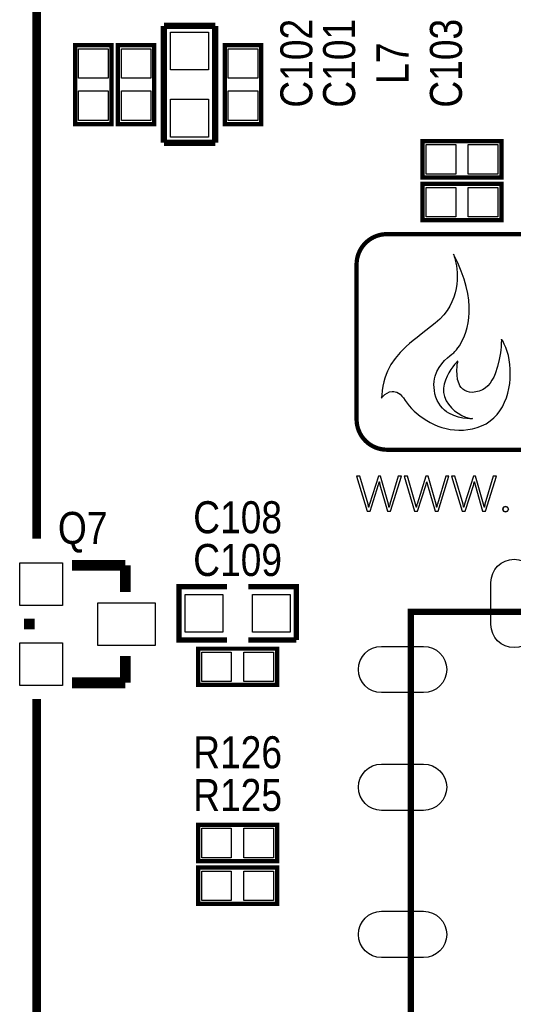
# Model space of a CAD drawing. Extents: x 0 to 137, y -8 to 92.
# Tile 5 of 11: x 89 to 101, y 21 to 44. Entities that reach past the tile are written whole.
import ezdxf
from ezdxf.enums import TextEntityAlignment as Align

# ---------------------------------------------------------------- set-up
doc = ezdxf.new("R2010")
doc.units = 0
for name, color, linetype in [('BG_SILKSCREEN_TOP', 40, 'CONTINUOUS'), ('PG_SILKSCREEN_TOP', 254, 'CONTINUOUS'), ('PIN_SOLDERMASK_TOP', 12, 'CONTINUOUS'), ('RD_SILKSCREEN_TOP', 20, 'CONTINUOUS')]:
    doc.layers.add(name, color=color, linetype=linetype)

msp = doc.modelspace()

# ---------------------------------------------------------------- linework, layer by layer
at = {"layer": 'BG_SILKSCREEN_TOP'}
for points, const_width in [([(89.201473, 27.94), (89.201473, 8.219796), (119.201362, 8.219796), (119.201362, 54.568192)], 0.2032), ([(89.201473, 31.75), (89.201473, 45.1866)], 0.2032), ([(97.52965, 38.989), (110.24235, 38.989)], 0.1016), ([(97.52965, 38.989), (110.24235, 38.989)], 0.1016), ([(96.80829, 34.5821), (96.80829, 38.27018)], 0.1016), ([(96.80829, 34.5821), (96.80829, 38.27018)], 0.1016), ([(110.23981, 33.86328), (97.52965, 33.86328)], 0.1016), ([(110.23981, 33.86328), (97.52965, 33.86328)], 0.1016)]:
    msp.add_lwpolyline(points, dxfattribs=dict(at, const_width=const_width))
at = {"layer": 'BG_SILKSCREEN_TOP', "const_width": 0.1016}
for points in [[(96.80829, 38.27018, -0.414214), (97.52965, 38.989)], [(96.80829, 38.27018, -0.414214), (97.52965, 38.989)], [(97.52965, 33.86328, -0.41265), (96.80829, 34.5821)], [(97.52965, 33.86328, -0.41265), (96.80829, 34.5821)]]:
    msp.add_lwpolyline(points, format="xyb", dxfattribs=at)
at = {"layer": 'BG_SILKSCREEN_TOP'}
for points in [[(97.80397, 35.20948), (97.84207, 35.18154), (97.88271, 35.1409), (97.92335, 35.09518), (97.96653, 35.03422), (98.00717, 34.97072), (98.05797, 34.90722), (98.11639, 34.84372), (98.17989, 34.78022), (98.31705, 34.66338), (98.47707, 34.5567), (98.56089, 34.50844), (98.64979, 34.46526), (98.74377, 34.42716), (98.83775, 34.39414), (98.93681, 34.36874), (99.03333, 34.34588), (99.13747, 34.33318), (99.24161, 34.3281), (99.34829, 34.33064), (99.45497, 34.34334), (99.56419, 34.36112), (99.67341, 34.39414), (99.78009, 34.43224), (99.88677, 34.48304), (99.98583, 34.54654), (100.07219, 34.6202), (100.15093, 34.70148), (100.21697, 34.79038), (100.27539, 34.8869), (100.32619, 34.99104), (100.36937, 35.09772), (100.40239, 35.20694), (100.42779, 35.32124), (100.44811, 35.43554), (100.45827, 35.54984), (100.46081, 35.66922), (100.46081, 35.78098), (100.45065, 35.89274), (100.43541, 35.99942), (100.41763, 36.10356), (100.39223, 36.20262), (100.35921, 36.29152), (100.32111, 36.3728), (100.28301, 36.449), (100.26015, 36.47948), (100.25507, 36.4871), (100.24999, 36.48964), (100.24999, 36.47694), (100.24999, 36.45154), (100.24745, 36.41598), (100.24491, 36.36518), (100.24237, 36.30422), (100.23729, 36.24072), (100.22967, 36.16706), (100.20173, 36.00704), (100.16109, 35.8394), (100.10521, 35.67176), (100.06965, 35.59048), (100.02647, 35.51428), (99.98329, 35.44824), (99.92995, 35.3822), (99.86645, 35.32886), (99.80295, 35.28822), (99.72675, 35.25774), (99.64547, 35.23742), (99.56673, 35.22726), (99.49307, 35.23488), (99.43465, 35.24758), (99.38131, 35.27044), (99.33813, 35.30092), (99.29749, 35.34156), (99.26701, 35.3822), (99.24415, 35.43046), (99.21113, 35.5346), (99.19589, 35.64382), (99.19335, 35.7505), (99.20097, 35.84448), (99.20351, 35.88512), (99.20859, 35.91814), (99.21367, 35.94354), (99.21621, 35.96386), (99.21621, 35.97148), (99.20351, 35.95878), (99.17811, 35.93084), (99.14001, 35.88766), (99.09937, 35.83178), (99.05111, 35.76828), (99.00285, 35.69462), (98.95967, 35.6108), (98.92157, 35.51936), (98.89363, 35.42538), (98.87585, 35.32378), (98.87585, 35.22218), (98.89871, 35.12566), (98.93935, 35.02914), (98.99523, 34.94278), (99.06127, 34.8615), (99.14001, 34.79038), (99.22383, 34.72942), (99.31273, 34.67862), (99.40163, 34.64052), (99.48545, 34.61512), (99.56673, 34.60242), (99.56419, 34.60242), (99.55149, 34.59988), (99.52863, 34.59988), (99.50069, 34.59988), (99.46513, 34.60242), (99.42703, 34.60496), (99.33305, 34.61766), (99.23145, 34.64052), (99.11715, 34.67608), (99.00539, 34.72942), (98.94951, 34.76498), (98.89871, 34.80562), (98.85045, 34.85388), (98.80473, 34.90722), (98.76155, 34.96818), (98.72599, 35.03422), (98.69551, 35.11042), (98.67265, 35.1917), (98.65741, 35.27044), (98.64979, 35.34664), (98.64725, 35.41522), (98.65233, 35.4838), (98.66249, 35.5473), (98.67519, 35.6108), (98.71837, 35.72256), (98.77425, 35.81908), (98.83521, 35.90798), (98.89871, 35.98164), (98.96729, 36.04514), (99.02571, 36.09594), (99.07397, 36.13404), (99.09429, 36.14928), (99.11715, 36.1696), (99.14763, 36.20262), (99.18065, 36.24072), (99.21875, 36.28898), (99.25939, 36.34486), (99.29749, 36.4109), (99.33813, 36.48456), (99.37369, 36.56838), (99.40671, 36.66236), (99.43719, 36.7665), (99.46005, 36.87826), (99.48037, 36.99764), (99.48799, 37.12718), (99.48545, 37.26688), (99.47529, 37.41674), (99.45243, 37.57676), (99.41687, 37.7444), (99.36607, 37.91966), (99.29749, 38.10762), (99.21367, 38.30828), (99.11207, 38.51402), (99.12223, 38.48862), (99.13239, 38.45814), (99.14255, 38.4175), (99.15525, 38.3667), (99.16795, 38.30574), (99.18065, 38.23716), (99.19081, 38.15842), (99.19589, 38.07714), (99.20097, 37.98824), (99.19589, 37.89426), (99.18827, 37.79774), (99.17557, 37.69614), (99.15271, 37.592), (99.11715, 37.48786), (99.07651, 37.38118), (99.02317, 37.27958), (98.95967, 37.1729), (98.88093, 37.0713), (98.78695, 36.9697), (98.68027, 36.87572), (98.56343, 36.78174), (98.45167, 36.69538), (98.34499, 36.6141), (98.24593, 36.53536), (98.15449, 36.45916), (98.06813, 36.38804), (97.98431, 36.31438), (97.91319, 36.24326), (97.84461, 36.17468), (97.72523, 36.03244), (97.62363, 35.8902), (97.54489, 35.73526), (97.51187, 35.65144), (97.48139, 35.56508), (97.45599, 35.47618), (97.43567, 35.37712), (97.41789, 35.27298), (97.40519, 35.16376), (97.40011, 35.10534), (97.39757, 35.0901), (97.39757, 35.08756), (97.40011, 35.0901), (97.41535, 35.11042), (97.44329, 35.1409), (97.48393, 35.179), (97.53473, 35.21202), (97.59061, 35.23996), (97.65411, 35.25012), (97.69221, 35.25012), (97.72777, 35.2425), (97.76333, 35.23234)], [(97.72777, 35.2425), (97.76333, 35.23234), (97.80397, 35.20948), (97.84207, 35.18154), (97.88271, 35.1409), (97.92335, 35.09518), (97.96653, 35.03422), (98.00717, 34.97072), (98.05797, 34.90722), (98.11639, 34.84372), (98.17989, 34.78022), (98.31705, 34.66338), (98.47707, 34.5567), (98.56089, 34.50844), (98.64979, 34.46526), (98.74377, 34.42716), (98.83775, 34.39414), (98.93681, 34.36874), (99.03333, 34.34588), (99.13747, 34.33318), (99.24161, 34.3281), (99.34829, 34.33064), (99.45497, 34.34334), (99.56419, 34.36112), (99.67341, 34.39414), (99.78009, 34.43224), (99.88677, 34.48304), (99.98583, 34.54654), (100.07219, 34.6202), (100.15093, 34.70148), (100.21697, 34.79038), (100.27539, 34.8869), (100.32619, 34.99104), (100.36937, 35.09772), (100.40239, 35.20694), (100.42779, 35.32124), (100.44811, 35.43554), (100.45827, 35.54984), (100.46081, 35.66922), (100.46081, 35.78098), (100.45065, 35.89274), (100.43541, 35.99942), (100.41763, 36.10356), (100.39223, 36.20262), (100.35921, 36.29152), (100.32111, 36.3728), (100.28301, 36.449), (100.26015, 36.47948), (100.25507, 36.4871), (100.24999, 36.48964), (100.24999, 36.47694), (100.24999, 36.45154), (100.24745, 36.41598), (100.24491, 36.36518), (100.24237, 36.30422), (100.23729, 36.24072), (100.22967, 36.16706), (100.20173, 36.00704), (100.16109, 35.8394), (100.10521, 35.67176), (100.06965, 35.59048), (100.02647, 35.51428), (99.98329, 35.44824), (99.92995, 35.3822), (99.86645, 35.32886), (99.80295, 35.28822), (99.72675, 35.25774), (99.64547, 35.23742), (99.56673, 35.22726), (99.49307, 35.23488), (99.43465, 35.24758), (99.38131, 35.27044), (99.33813, 35.30092), (99.29749, 35.34156), (99.26701, 35.3822), (99.24415, 35.43046), (99.21113, 35.5346), (99.19589, 35.64382), (99.19335, 35.7505), (99.20097, 35.84448), (99.20351, 35.88512), (99.20859, 35.91814), (99.21367, 35.94354), (99.21621, 35.96386), (99.21621, 35.97148), (99.20351, 35.95878), (99.17811, 35.93084), (99.14001, 35.88766), (99.09937, 35.83178), (99.05111, 35.76828), (99.00285, 35.69462), (98.95967, 35.6108), (98.92157, 35.51936), (98.89363, 35.42538), (98.87585, 35.32378), (98.87585, 35.22218), (98.89871, 35.12566), (98.93935, 35.02914), (98.99523, 34.94278), (99.06127, 34.8615), (99.14001, 34.79038), (99.22383, 34.72942), (99.31273, 34.67862), (99.40163, 34.64052), (99.48545, 34.61512), (99.56673, 34.60242), (99.56419, 34.60242), (99.55149, 34.59988), (99.52863, 34.59988), (99.50069, 34.59988), (99.46513, 34.60242), (99.42703, 34.60496), (99.33305, 34.61766), (99.23145, 34.64052), (99.11715, 34.67608), (99.00539, 34.72942), (98.94951, 34.76498), (98.89871, 34.80562), (98.85045, 34.85388), (98.80473, 34.90722), (98.76155, 34.96818), (98.72599, 35.03422), (98.69551, 35.11042), (98.67265, 35.1917), (98.65741, 35.27044), (98.64979, 35.34664), (98.64725, 35.41522), (98.65233, 35.4838), (98.66249, 35.5473), (98.67519, 35.6108), (98.71837, 35.72256), (98.77425, 35.81908), (98.83521, 35.90798), (98.89871, 35.98164), (98.96729, 36.04514), (99.02571, 36.09594), (99.07397, 36.13404), (99.09429, 36.14928), (99.11715, 36.1696), (99.14763, 36.20262), (99.18065, 36.24072), (99.21875, 36.28898), (99.25939, 36.34486), (99.29749, 36.4109), (99.33813, 36.48456), (99.37369, 36.56838), (99.40671, 36.66236), (99.43719, 36.7665), (99.46005, 36.87826), (99.48037, 36.99764), (99.48799, 37.12718), (99.48545, 37.26688), (99.47529, 37.41674), (99.45243, 37.57676), (99.41687, 37.7444), (99.36607, 37.91966), (99.29749, 38.10762), (99.21367, 38.30828), (99.11207, 38.51402), (99.12223, 38.48862), (99.13239, 38.45814), (99.14255, 38.4175), (99.15525, 38.3667), (99.16795, 38.30574), (99.18065, 38.23716), (99.19081, 38.15842), (99.19589, 38.07714), (99.20097, 37.98824), (99.19589, 37.89426), (99.18827, 37.79774), (99.17557, 37.69614), (99.15271, 37.592), (99.11715, 37.48786), (99.07651, 37.38118), (99.02317, 37.27958), (98.95967, 37.1729), (98.88093, 37.0713), (98.78695, 36.9697), (98.68027, 36.87572), (98.56343, 36.78174), (98.45167, 36.69538), (98.34499, 36.6141), (98.24593, 36.53536), (98.15449, 36.45916), (98.06813, 36.38804), (97.98431, 36.31438), (97.91319, 36.24326), (97.84461, 36.17468), (97.72523, 36.03244), (97.62363, 35.8902), (97.54489, 35.73526), (97.51187, 35.65144), (97.48139, 35.56508), (97.45599, 35.47618), (97.43567, 35.37712), (97.41789, 35.27298), (97.40519, 35.16376), (97.40011, 35.10534), (97.39757, 35.0901), (97.39757, 35.08756), (97.40011, 35.0901), (97.41535, 35.11042), (97.44329, 35.1409), (97.48393, 35.179), (97.53473, 35.21202), (97.59061, 35.23996), (97.65411, 35.25012), (97.69221, 35.25012)], [(96.88703, 33.2359), (96.80575, 33.2359), (97.05721, 32.40024), (97.12833, 32.40024), (97.33153, 33.0327), (97.33407, 33.0454), (97.34677, 33.10128), (97.35185, 33.10128), (97.35439, 33.08858), (97.36455, 33.03016), (97.54743, 32.40024), (97.61601, 32.40024), (97.87509, 33.2359), (97.79635, 33.2359), (97.60077, 32.57042), (97.59569, 32.55772), (97.58553, 32.4993), (97.57791, 32.4993), (97.57791, 32.512), (97.56775, 32.57042), (97.37725, 33.2359), (97.32645, 33.2359), (97.11563, 32.57042), (97.11055, 32.55772), (97.10039, 32.4993), (97.09277, 32.4993), (97.09277, 32.512), (97.08261, 32.57042)], [(97.09277, 32.512), (97.08261, 32.57042), (96.88703, 33.2359), (96.80575, 33.2359), (97.05721, 32.40024), (97.12833, 32.40024), (97.33153, 33.0327), (97.33407, 33.0454), (97.34677, 33.10128), (97.35185, 33.10128), (97.35439, 33.08858), (97.36455, 33.03016), (97.54743, 32.40024), (97.61601, 32.40024), (97.87509, 33.2359), (97.79635, 33.2359), (97.60077, 32.57042), (97.59569, 32.55772), (97.58553, 32.4993), (97.57791, 32.4993), (97.57791, 32.512), (97.56775, 32.57042), (97.37725, 33.2359), (97.32645, 33.2359), (97.11563, 32.57042), (97.11055, 32.55772), (97.10039, 32.4993), (97.09277, 32.4993)], [(98.01733, 33.2359), (97.93605, 33.2359), (98.18751, 32.40024), (98.25609, 32.40024), (98.46183, 33.0327), (98.46437, 33.0454), (98.47707, 33.10128), (98.48215, 33.10128), (98.48215, 33.08858), (98.49485, 33.03016), (98.67519, 32.40024), (98.74631, 32.40024), (99.00539, 33.2359), (98.92665, 33.2359), (98.73107, 32.57042), (98.72599, 32.55772), (98.71583, 32.4993), (98.71075, 32.4993), (98.70821, 32.512), (98.69805, 32.57042), (98.50755, 33.2359), (98.45675, 33.2359), (98.24593, 32.57042), (98.24085, 32.55772), (98.23069, 32.4993), (98.22307, 32.4993), (98.22307, 32.512), (98.21291, 32.57042)], [(98.22307, 32.512), (98.21291, 32.57042), (98.01733, 33.2359), (97.93605, 33.2359), (98.18751, 32.40024), (98.25609, 32.40024), (98.46183, 33.0327), (98.46437, 33.0454), (98.47707, 33.10128), (98.48215, 33.10128), (98.48215, 33.08858), (98.49485, 33.03016), (98.67519, 32.40024), (98.74631, 32.40024), (99.00539, 33.2359), (98.92665, 33.2359), (98.73107, 32.57042), (98.72599, 32.55772), (98.71583, 32.4993), (98.71075, 32.4993), (98.70821, 32.512), (98.69805, 32.57042), (98.50755, 33.2359), (98.45675, 33.2359), (98.24593, 32.57042), (98.24085, 32.55772), (98.23069, 32.4993), (98.22307, 32.4993)], [(99.14763, 33.2359), (99.06381, 33.2359), (99.31781, 32.40024), (99.38639, 32.40024), (99.59213, 33.0327), (99.59467, 33.0454), (99.60737, 33.10128), (99.61245, 33.10128), (99.61245, 33.08858), (99.62515, 33.03016), (99.80549, 32.40024), (99.87661, 32.40024), (100.13569, 33.2359), (100.05695, 33.2359), (99.85883, 32.57042), (99.85629, 32.55772), (99.84613, 32.4993), (99.83851, 32.4993), (99.83851, 32.512), (99.82835, 32.57042), (99.63785, 33.2359), (99.58705, 33.2359), (99.37623, 32.57042), (99.37115, 32.55772), (99.36099, 32.4993), (99.35337, 32.4993), (99.35083, 32.512), (99.34321, 32.57042)], [(99.35083, 32.512), (99.34321, 32.57042), (99.14763, 33.2359), (99.06381, 33.2359), (99.31781, 32.40024), (99.38639, 32.40024), (99.59213, 33.0327), (99.59467, 33.0454), (99.60737, 33.10128), (99.61245, 33.10128), (99.61245, 33.08858), (99.62515, 33.03016), (99.80549, 32.40024), (99.87661, 32.40024), (100.13569, 33.2359), (100.05695, 33.2359), (99.85883, 32.57042), (99.85629, 32.55772), (99.84613, 32.4993), (99.83851, 32.4993), (99.83851, 32.512), (99.82835, 32.57042), (99.63785, 33.2359), (99.58705, 33.2359), (99.37623, 32.57042), (99.37115, 32.55772), (99.36099, 32.4993), (99.35337, 32.4993)], [(100.39731, 32.40532), (100.41763, 32.45104), (100.39731, 32.4993), (100.34905, 32.51708), (100.30333, 32.4993), (100.28555, 32.45104), (100.30333, 32.40532), (100.34905, 32.38754)]]:
    msp.add_lwpolyline(points, close=True, dxfattribs=at)
for points in [[(100.28555, 32.45104), (100.30333, 32.4993)], [(100.30333, 32.40532), (100.28555, 32.45104)], [(100.30333, 32.4993), (100.34905, 32.51708)], [(100.34905, 32.38754), (100.30333, 32.40532)], [(100.34905, 32.51708), (100.39731, 32.4993)], [(100.39731, 32.40532), (100.34905, 32.38754)], [(100.39731, 32.4993), (100.41763, 32.45104)], [(100.41763, 32.45104), (100.39731, 32.40532)]]:
    msp.add_lwpolyline(points, dxfattribs=at)
at = {"layer": 'PG_SILKSCREEN_TOP'}
for points, const_width in [([(92.2274, 41.1607), (92.2274, 43.942)], 0.1524), ([(92.2274, 43.942), (93.4466, 43.942)], 0.1524), ([(93.4466, 43.942), (93.4466, 41.1607)], 0.1524), ([(90.1192, 41.6052), (90.1192, 43.4848), (90.9828, 43.4848), (90.9828, 41.6052), (90.1192, 41.6052)], 0.1016), ([(91.1352, 41.6052), (91.1352, 43.4848), (91.9988, 43.4848), (91.9988, 41.6052), (91.1352, 41.6052)], 0.1016), ([(94.5388, 43.4848), (94.5388, 41.6052), (93.6752, 41.6052), (93.6752, 43.4848), (94.5388, 43.4848)], 0.1016), ([(93.4466, 41.1607), (92.2274, 41.1607)], 0.1524), ([(100.2538, 40.3352), (98.3742, 40.3352), (98.3742, 41.1988), (100.2538, 41.1988), (100.2538, 40.3352)], 0.1016), ([(100.2538, 39.3192), (98.3742, 39.3192), (98.3742, 40.1828), (100.2538, 40.1828), (100.2538, 39.3192)], 0.1016), ([(91.313, 31.115), (90.043, 31.115)], 0.254), ([(91.313, 30.48), (91.313, 31.115)], 0.254), ([(93.726, 29.337), (92.583, 29.337), (92.583, 30.607), (93.726, 30.607)], 0.127), ([(94.234, 30.607), (95.377, 30.607), (95.377, 29.337)], 0.127), ([(89.027, 29.845), (89.027, 29.591)], 0.254), ([(110.301532, 17.007815), (98.101531, 17.007815), (98.101531, 30.007814), (110.301532, 30.007814), (110.301532, 17.007815)], 0.150012), ([(95.377, 29.337), (94.234, 29.337)], 0.127), ([(91.313, 28.956), (91.313, 28.321)], 0.254), ([(94.9198, 28.2702), (93.0402, 28.2702), (93.0402, 29.1338), (94.9198, 29.1338), (94.9198, 28.2702)], 0.1016), ([(91.313, 28.321), (90.043, 28.321)], 0.254), ([(93.0402, 24.9428), (94.9198, 24.9428), (94.9198, 24.0792), (93.0402, 24.0792), (93.0402, 24.9428)], 0.1016), ([(93.0402, 23.9268), (94.9198, 23.9268), (94.9198, 23.0632), (93.0402, 23.0632), (93.0402, 23.9268)], 0.1016)]:
    msp.add_lwpolyline(points, dxfattribs=dict(at, const_width=const_width))
at = {"layer": 'PIN_SOLDERMASK_TOP'}
for points in [[(93.286961, 42.895139), (92.387039, 42.895139), (92.387039, 43.795061), (93.286961, 43.795061)], [(90.901495, 42.694377), (90.200505, 42.694377), (90.200505, 43.395367), (90.901495, 43.395367)], [(91.917495, 42.694377), (91.216505, 42.694377), (91.216505, 43.395367), (91.917495, 43.395367)], [(93.756505, 43.395367), (94.457495, 43.395367), (94.457495, 42.694377), (93.756505, 42.694377)], [(90.901495, 41.694633), (90.200505, 41.694633), (90.200505, 42.395623), (90.901495, 42.395623)], [(91.917495, 41.694633), (91.216505, 41.694633), (91.216505, 42.395623), (91.917495, 42.395623)], [(93.756505, 42.395623), (94.457495, 42.395623), (94.457495, 41.694633), (93.756505, 41.694633)], [(93.286961, 41.294939), (92.387039, 41.294939), (92.387039, 42.194861), (93.286961, 42.194861)], [(99.164623, 41.117495), (99.164623, 40.416505), (98.463633, 40.416505), (98.463633, 41.117495)], [(100.164367, 41.117495), (100.164367, 40.416505), (99.463377, 40.416505), (99.463377, 41.117495)], [(99.164623, 40.101495), (99.164623, 39.400505), (98.463633, 39.400505), (98.463633, 40.101495)], [(100.164367, 40.101495), (100.164367, 39.400505), (99.463377, 39.400505), (99.463377, 40.101495)], [(88.799162, 31.177738), (89.813638, 31.177738), (89.813638, 30.163262), (88.799162, 30.163262)], [(90.653362, 30.225238), (92.023438, 30.225238), (92.023438, 29.210762), (90.653362, 29.210762)], [(93.629861, 30.421961), (93.629861, 29.522039), (92.729939, 29.522039), (92.729939, 30.421961)], [(95.230061, 30.421961), (95.230061, 29.522039), (94.330139, 29.522039), (94.330139, 30.421961)], [(88.799162, 29.272738), (89.813638, 29.272738), (89.813638, 28.258262), (88.799162, 28.258262)], [(93.830623, 29.052495), (93.830623, 28.351505), (93.129633, 28.351505), (93.129633, 29.052495)], [(94.830367, 29.052495), (94.830367, 28.351505), (94.129377, 28.351505), (94.129377, 29.052495)], [(93.129633, 24.160505), (93.129633, 24.861495), (93.830623, 24.861495), (93.830623, 24.160505)], [(94.129377, 24.160505), (94.129377, 24.861495), (94.830367, 24.861495), (94.830367, 24.160505)], [(93.129633, 23.144505), (93.129633, 23.845495), (93.830623, 23.845495), (93.830623, 23.144505)], [(94.129377, 23.144505), (94.129377, 23.845495), (94.830367, 23.845495), (94.830367, 23.144505)]]:
    msp.add_lwpolyline(points, close=True, dxfattribs=at)
for points in [[(100.001438, 29.707713), (100.001438, 30.707711, -1), (101.101436, 30.707711), (101.101436, 29.707713, -1)], [(97.401456, 29.187813), (98.401454, 29.187813, -1), (98.401454, 28.087815), (97.401456, 28.087815, -1)], [(97.401456, 26.387692), (98.401454, 26.387692, -1), (98.401454, 25.287694), (97.401456, 25.287694, -1)], [(97.401456, 22.8878), (98.401454, 22.8878, -1), (98.401454, 21.787802), (97.401456, 21.787802, -1)]]:
    msp.add_lwpolyline(points, format="xyb", close=True, dxfattribs=at)

# ---------------------------------------------------------------- texts
at = {"layer": 'RD_SILKSCREEN_TOP', "width": 0.866667}
for s, p in [('C102', (95.758, 43.052695)), ('C101', (96.774, 43.052695)), ('C103', (99.314, 43.052695)), ('L7', (98.044, 43.052695))]:
    msp.add_text(s, height=0.762, rotation=90, dxfattribs=at).set_placement(p, align=Align.CENTER)
for s, p in [('C108', (93.98, 31.877)), ('Q7', (90.297, 31.623)), ('C109', (93.98, 30.861)), ('R126', (93.98, 26.289)), ('R125', (93.98, 25.273))]:
    msp.add_text(s, height=0.762, dxfattribs=at).set_placement(p, align=Align.CENTER)

doc.saveas('drawing.dxf')
